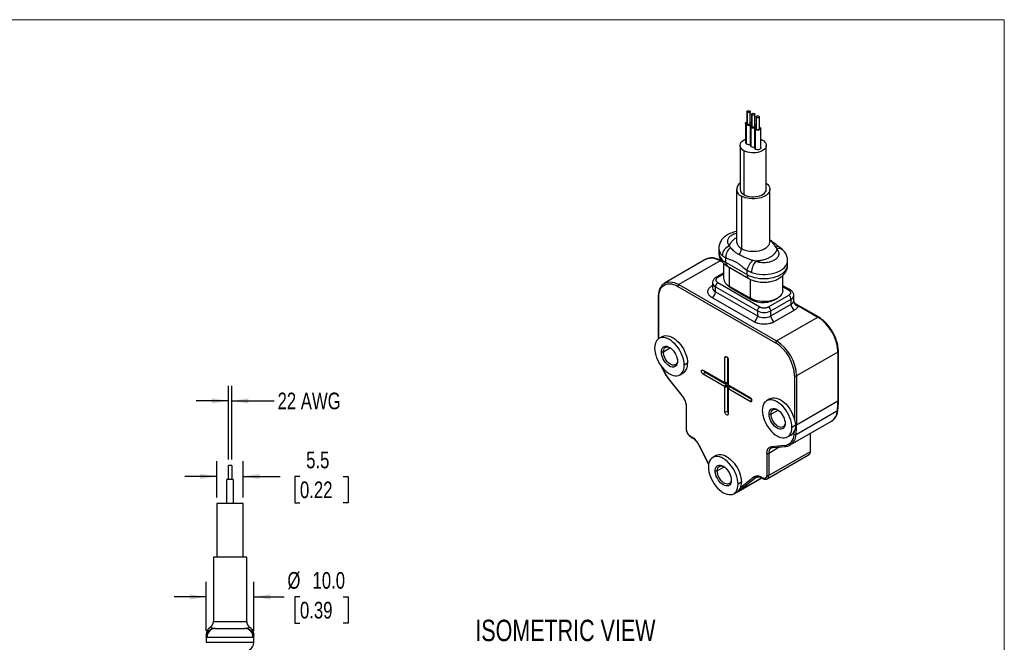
# Model space of a CAD drawing. Header units: millimetres. Extents: x 0 to 432, y 0 to 279.
# Tile 3 of 3: x 225 to 432, y 149 to 279. Entities that reach past the tile are written whole.
import ezdxf

# ---------------------------------------------------------------- set-up
doc = ezdxf.new("R2010")
doc.units = ezdxf.units.MM
doc.layers.add('DIMENSIONS', color=140, linetype='Continuous', lineweight=25)
doc.layers.add('TEXT', color=140, linetype='Continuous', lineweight=25)
doc.styles.add('SLDTEXTSTYLE0', font='TXT', dxfattribs={"width": 0.75})
doc.dimstyles.new('SLDDIMSTYLE1', dxfattribs={"dimtxt": 3.5, "dimasz": 3.5, "dimexe": 0, "dimexo": 0.0625, "dimgap": 0.875, "dimtad": 0, "dimtih": 1, "dimtoh": 1, "dimdec": 1, "dimrnd": 1e-09, "dimzin": 12, "dimdsep": 46, "dimtxsty": 'SLDTEXTSTYLE0', "dimsah": 1, "dimcen": 0.09, "dimadec": 0, "dimazin": 3, "dimtfac": 1, "dimtdec": 1, "dimtmove": 0, "dimatfit": 0, "dimfxl": 0, "dimfrac": 2, "dimtolj": 1, "dimtzin": 12, "dimarcsym": 0})
doc.dimstyles.new('SLDDIMSTYLE4', dxfattribs={"dimtxt": 3.5, "dimasz": 3.5, "dimexe": 0, "dimexo": 0.0625, "dimgap": 0.875, "dimtad": 0, "dimtih": 1, "dimtoh": 1, "dimdec": 1, "dimrnd": 1e-09, "dimzin": 4, "dimdsep": 46, "dimtxsty": 'SLDTEXTSTYLE0', "dimsah": 1, "dimcen": 0.09, "dimadec": 0, "dimazin": 1, "dimtfac": 1, "dimtdec": 1, "dimtmove": 0, "dimatfit": 0, "dimfxl": 0, "dimfrac": 2, "dimtolj": 1, "dimtzin": 12, "dimarcsym": 0})

# ---------------------------------------------------------------- blocks, each defined once
blk = doc.blocks.new('_D_10')
at = {"layer": 'DIMENSIONS'}
for p, q in [((268.7, 187), (268.7, 202.46)), ((269.4, 187), (269.4, 202.46)), ((268.7, 199.29), (261.96, 199.29)), ((269.4, 199.29), (278.33, 199.29))]:
    blk.add_line(p, q, dxfattribs=at)
for points in [[(268.7, 199.29), (265.2, 199.82), (265.2, 198.75)], [(269.4, 199.29), (272.9, 198.75), (272.9, 199.82)]]:
    blk.add_solid(points, dxfattribs=at)
at = {"layer": 'DIMENSIONS', "insert": (279.04, 201.02), "char_height": 3.5, "attachment_point": 1, "style": 'SLDTEXTSTYLE0'}
blk.add_mtext('22 AWG', dxfattribs=at)
blk = doc.blocks.new('_D_11')
at = {"layer": 'DIMENSIONS'}
for p, q in [((266.3, 179), (266.3, 186.58)), ((271.8, 179), (271.8, 186.58)), ((266.3, 183.41), (259.56, 183.41)), ((271.8, 183.41), (279.62, 183.41)), ((283.75, 183.38), (282.69, 183.38)), ((282.69, 183.38), (282.69, 177.83)), ((292.8, 183.38), (293.87, 183.38)), ((293.87, 183.38), (293.87, 177.83)), ((282.69, 177.83), (283.75, 177.83)), ((293.87, 177.83), (292.8, 177.83))]:
    blk.add_line(p, q, dxfattribs=at)
for points in [[(266.3, 183.41), (262.8, 183.95), (262.8, 182.87)], [(271.8, 183.41), (275.3, 182.87), (275.3, 183.95)]]:
    blk.add_solid(points, dxfattribs=at)
at = {"layer": 'DIMENSIONS', "char_height": 3.5, "attachment_point": 1, "style": 'SLDTEXTSTYLE0'}
for s, insert in [('5.5', (285.05, 188.61)), ('0.22', (283.75, 182.34))]:
    blk.add_mtext(s, dxfattribs=dict(at, insert=insert))
blk = doc.blocks.new('_D_12')
at = {"layer": 'DIMENSIONS'}
for p, q in [((264.05, 150.94), (264.05, 161.27)), ((274.05, 150.94), (274.05, 161.27)), ((264.05, 158.09), (257.31, 158.09)), ((274.05, 158.09), (280.4, 158.09)), ((283.75, 158.09), (282.69, 158.09)), ((282.69, 158.09), (282.69, 152.54)), ((292.8, 158.09), (293.87, 158.09)), ((293.87, 158.09), (293.87, 152.54)), ((282.69, 152.54), (283.75, 152.54)), ((293.87, 152.54), (292.8, 152.54))]:
    blk.add_line(p, q, dxfattribs=at)
for points in [[(264.05, 158.09), (260.55, 158.63), (260.55, 157.55)], [(274.05, 158.09), (277.55, 157.55), (277.55, 158.63)]]:
    blk.add_solid(points, dxfattribs=at)
at = {"layer": 'DIMENSIONS', "char_height": 3.5, "attachment_point": 1, "style": 'SLDTEXTSTYLE0'}
for s, insert in [('%%c', (281.11, 163.31)), ('10.0', (286.39, 163.31)), ('0.39', (283.75, 157.05))]:
    blk.add_mtext(s, dxfattribs=dict(at, insert=insert))

msp = doc.modelspace()

# ---------------------------------------------------------------- linework, layer by layer
at = {"color": 7, "linetype": 'Continuous', "lineweight": 18}
for p in [(0, 279.4), (431.8, 0)]:
    msp.add_line(p, (431.8, 279.4), dxfattribs=at)
for p, q in [((377.71, 260.08), (377.71, 257.63)), ((377.81, 257.48), (377.81, 259.93)), ((378.41, 257.63), (378.41, 260.08)), ((378.67, 259.52), (378.67, 257.08)), ((378.77, 256.93), (378.77, 259.38)), ((379.37, 257.08), (379.37, 259.52)), ((379.62, 258.97), (379.62, 256.52)), ((379.72, 256.38), (379.72, 258.83)), ((380.32, 256.52), (380.32, 258.97)), ((377.41, 257.63), (377.41, 253.54)), ((377.6, 253.28), (377.6, 257.36)), ((378.37, 257.08), (378.37, 252.99)), ((378.41, 257.94), (378.52, 257.89)), ((378.56, 252.73), (378.56, 256.81)), ((379.37, 257.39), (379.48, 257.34)), ((380.32, 256.84), (380.43, 256.79)), ((379.32, 256.52), (379.32, 252.44)), ((379.51, 252.18), (379.51, 256.26)), ((380.62, 252.44), (380.62, 256.52)), ((376.27, 252.99), (376.27, 243.77)), ((380.62, 254.28), (380.96, 254.11)), ((381.77, 243.77), (381.77, 252.99)), ((377.07, 251.87), (377.07, 242.64)), ((375.52, 243.77), (375.52, 232.74)), ((376.54, 242.34), (376.54, 231.31)), ((382.52, 232.74), (382.52, 243.77)), ((371.79, 231.33), (371.79, 230.45)), ((385.23, 231.02), (384.54, 231.57)), ((369.09, 229.04), (360.39, 224.02)), ((372.09, 228.74), (363.39, 223.72)), ((372.09, 228.74), (372.54, 228.48)), ((372.4, 228.66), (372.24, 228.75)), ((372.79, 228.21), (372.79, 225.05)), ((373.25, 228.4), (373.25, 229.32)), ((377.71, 225.83), (373.25, 228.4)), ((386.24, 227.87), (386.24, 228.76)), ((372.79, 226.16), (371.21, 225.24)), ((372.79, 225.92), (371.56, 225.21)), ((373.63, 227.58), (378.08, 225.01)), ((373.96, 227.39), (373.96, 223.41)), ((377.71, 226.75), (377.71, 225.83)), ((385.24, 222.47), (385.24, 225.64)), ((360.35, 223.99), (360.39, 224.02)), ((363.39, 223.72), (383.9, 211.88)), ((370.35, 223.45), (370.48, 223.52)), ((370.48, 224.11), (370.48, 223.05)), ((371.56, 224.15), (380.4, 219.05)), ((378.42, 220.84), (378.42, 224.84)), ((363.18, 223.35), (383.68, 211.51)), ((370.48, 223.4), (370.35, 223.45)), ((370.48, 223.04), (370.48, 223.04)), ((371.06, 223.29), (379.9, 218.19)), ((371.06, 222.23), (371.06, 223.29)), ((371.06, 222.23), (379.9, 217.13)), ((373.96, 223.41), (378.42, 220.84)), ((374.28, 223.03), (374.28, 223.23)), ((378.45, 220.62), (374.28, 223.03)), ((382.23, 219.05), (386.48, 221.49)), ((386.83, 222.59), (385.24, 223.5)), ((385.24, 223.27), (386.48, 222.56)), ((387.56, 220.33), (387.56, 221.45)), ((359.06, 221.15), (359.06, 212.28)), ((359.15, 212.34), (359.15, 221.02)), ((379.19, 215.9), (370.35, 221)), ((378.45, 220.62), (378.45, 220.82)), ((382.73, 218.19), (386.97, 220.64)), ((382.73, 217.13), (386.97, 219.58)), ((386.97, 219.58), (386.97, 220.64)), ((392.74, 216.92), (387.94, 219.69)), ((379.9, 218.19), (379.9, 217.13)), ((382.73, 217.13), (382.73, 218.19)), ((387.68, 218.35), (383.44, 215.9)), ((388.51, 219.26), (392.59, 216.9)), ((383.9, 211.88), (392.59, 216.9)), ((359.92, 212.79), (359.21, 212.38)), ((360.14, 209.55), (359.71, 209.55)), ((361.61, 210.4), (360.14, 209.55)), ((396.84, 209.55), (388.14, 204.53)), ((396.84, 209.55), (396.84, 199.22)), ((396.92, 199.35), (396.92, 209.68)), ((365.23, 207.18), (364.52, 206.78)), ((373.58, 208.45), (373.08, 208.37)), ((373.08, 203.2), (373.08, 208.37)), ((373.63, 208.38), (373.63, 203.05)), ((373.78, 207.96), (373.78, 202.79)), ((363.61, 204.76), (364.32, 205.17)), ((368.48, 205.71), (372.95, 203.13)), ((368.83, 205.34), (368.48, 204.9)), ((372.95, 202.32), (368.48, 204.9)), ((368.83, 205.34), (373.51, 202.64)), ((361.22, 203.91), (364, 200.45)), ((364.03, 200.51), (361.24, 203.98)), ((372.99, 203.12), (373.55, 202.97)), ((373.63, 203.05), (373.08, 203.2)), ((387.71, 204.53), (387.71, 195.27)), ((388.14, 204.53), (388.14, 194.2)), ((373.51, 202.64), (372.95, 202.32)), ((373.08, 202.1), (373.63, 202.43)), ((373.08, 196.94), (373.08, 202.1)), ((373.63, 202.43), (373.63, 197.02)), ((373.78, 201.7), (373.78, 196.53)), ((373.94, 202.29), (373.79, 201.73)), ((373.91, 202.58), (378.38, 200)), ((373.91, 201.77), (374.06, 202.32)), ((378.38, 199.18), (373.91, 201.77)), ((374.06, 202.32), (378.67, 199.66)), ((378.7, 199.58), (378.38, 199.18)), ((382.54, 199.73), (381.84, 199.32)), ((396.84, 199.22), (388.14, 194.2)), ((364.93, 198.09), (364.93, 193.43)), ((365.02, 193.3), (365.02, 197.96)), ((373.63, 197.02), (373.08, 196.94)), ((382.76, 196.49), (384.24, 197.34)), ((396.72, 197.2), (388.03, 192.18)), ((382.34, 196.49), (382.76, 196.49)), ((386.82, 190.03), (395.51, 195.05)), ((387.86, 194.12), (387.15, 193.71)), ((365.86, 191.83), (366.11, 191.69)), ((365.93, 191.7), (366.17, 191.55)), ((386.24, 191.7), (386.94, 192.11)), ((390.97, 192.42), (390.97, 188.61)), ((391.05, 188.73), (391.05, 192.47)), ((367.57, 189.99), (369.65, 185.92)), ((369.67, 186.01), (367.63, 190)), ((384.65, 189.62), (382.27, 188.25)), ((390.97, 188.61), (382.27, 183.59)), ((382.77, 189.38), (382.79, 189.39)), ((385.62, 189.9), (382.84, 189.66)), ((383.07, 189.48), (385.86, 189.73)), ((371.23, 187.81), (370.52, 187.4)), ((381.85, 188.25), (381.85, 183.59)), ((381.96, 182.9), (390.66, 187.92)), ((382.27, 188.25), (382.27, 183.59)), ((268.7, 182.73), (268.7, 185.73)), ((269.4, 185.73), (268.7, 185.73)), ((269.4, 185.73), (269.4, 182.73)), ((371.03, 184.57), (371.45, 184.57)), ((371.45, 184.57), (372.92, 185.42)), ((268.4, 177.73), (268.4, 182.73)), ((269.7, 182.73), (268.4, 182.73)), ((269.7, 182.73), (269.7, 177.73)), ((376.54, 182.2), (375.83, 181.79)), ((375.89, 180.22), (380.85, 183.08)), ((379.61, 183.17), (376.08, 180.35)), ((380.83, 183.09), (376.08, 180.35)), ((379.24, 183.3), (376.3, 180.95)), ((379.77, 183.26), (379.61, 183.17)), ((379.61, 183.17), (379.71, 183.24)), ((380.75, 183.24), (381, 183.1)), ((380.81, 183.1), (381.06, 182.96)), ((374.92, 179.78), (375.63, 180.18)), ((375.89, 180.22), (375.79, 180.17)), ((376.08, 180.35), (375.89, 180.22)), ((271.8, 177.73), (266.3, 177.73)), ((266.3, 177.73), (266.3, 166.43)), ((271.8, 166.43), (271.8, 177.73)), ((265.55, 166.43), (265.55, 152.93)), ((272.55, 166.43), (265.55, 166.43)), ((272.55, 152.93), (272.55, 166.43)), ((265.55, 152.93), (272.55, 152.93)), ((264.05, 149.67), (264.05, 148.54)), ((264.19, 149.63), (273.9, 149.63)), ((274.05, 148.54), (274.05, 149.67)), ((264.05, 148.54), (274.05, 148.54))]:
    msp.add_line(p, q)
at = {"flags": 128}
for points in [[(377.81, 259.93), (377.74, 260), (377.71, 260.08), (377.74, 260.15), (377.81, 260.22), (377.93, 260.26), (378.06, 260.28), (378.2, 260.26), (378.31, 260.22)], [(378.31, 260.22), (378.39, 260.15), (378.41, 260.08), (378.39, 260), (378.31, 259.93), (378.2, 259.89), (378.06, 259.87), (377.93, 259.89), (377.81, 259.93)], [(378.77, 259.38), (378.69, 259.45), (378.67, 259.52), (378.69, 259.6), (378.77, 259.67), (378.88, 259.71), (379.02, 259.73), (379.15, 259.71), (379.26, 259.67)], [(379.26, 259.67), (379.34, 259.6), (379.37, 259.52), (379.34, 259.45), (379.26, 259.38), (379.15, 259.34), (379.02, 259.32), (378.88, 259.34), (378.77, 259.38)], [(379.72, 258.83), (379.65, 258.9), (379.62, 258.97), (379.65, 259.05), (379.72, 259.12), (379.84, 259.16), (379.97, 259.18), (380.11, 259.16), (380.22, 259.12)], [(380.22, 259.12), (380.29, 259.05), (380.32, 258.97), (380.29, 258.9), (380.22, 258.83), (380.11, 258.79), (379.97, 258.77), (379.84, 258.79), (379.72, 258.83)], [(377.6, 257.36), (377.47, 257.47), (377.41, 257.59), (377.43, 257.72), (377.53, 257.84), (377.69, 257.93), (377.71, 257.94)], [(377.81, 257.48), (377.74, 257.55), (377.71, 257.63)], [(377.81, 257.48), (377.93, 257.44), (378.06, 257.42), (378.2, 257.44), (378.31, 257.48), (378.39, 257.55), (378.41, 257.63)], [(378.56, 256.81), (378.43, 256.92), (378.37, 257.04), (378.39, 257.17), (378.48, 257.29), (378.64, 257.38), (378.67, 257.39)], [(378.52, 257.89), (378.65, 257.78), (378.67, 257.76)], [(378.77, 256.93), (378.69, 257), (378.67, 257.08)], [(378.77, 256.93), (378.88, 256.89), (379.02, 256.87), (379.15, 256.89), (379.26, 256.93), (379.34, 257), (379.37, 257.08)], [(379.51, 256.26), (379.38, 256.37), (379.32, 256.49), (379.34, 256.62), (379.44, 256.74), (379.6, 256.83), (379.62, 256.84)], [(379.48, 257.34), (379.61, 257.23), (379.62, 257.21)], [(380.43, 256.79), (380.56, 256.68), (380.62, 256.56), (380.6, 256.43), (380.5, 256.31), (380.34, 256.22), (380.14, 256.16), (379.91, 256.15), (379.7, 256.18), (379.51, 256.26)], [(379.72, 256.38), (379.65, 256.45), (379.62, 256.52)], [(379.72, 256.38), (379.84, 256.34), (379.97, 256.32), (380.11, 256.34), (380.22, 256.38), (380.29, 256.45), (380.32, 256.52)], [(377.07, 251.87), (376.78, 252.07), (376.55, 252.3), (376.38, 252.54), (376.29, 252.8), (376.27, 253.06), (376.33, 253.32), (376.45, 253.57), (376.65, 253.8), (376.92, 254.02), (377.24, 254.2), (377.41, 254.28)], [(380.96, 254.11), (381.25, 253.91), (381.49, 253.69), (381.65, 253.45), (381.75, 253.19), (381.76, 252.93), (381.71, 252.67), (381.58, 252.42), (381.38, 252.18), (381.12, 251.97), (380.79, 251.78), (380.42, 251.63), (380.02, 251.51), (379.58, 251.44), (379.13, 251.41), (378.68, 251.42), (378.23, 251.47), (377.81, 251.57), (377.42, 251.7), (377.07, 251.87)], [(380.62, 252.44), (380.6, 252.34), (380.5, 252.23), (380.34, 252.13), (380.14, 252.08), (379.91, 252.07), (379.7, 252.1), (379.51, 252.18)], [(381.77, 245.02), (381.82, 244.98), (382.09, 244.73), (382.3, 244.47), (382.44, 244.19), (382.51, 243.91), (382.51, 243.62), (382.44, 243.34), (382.3, 243.06), (382.09, 242.8), (381.82, 242.55), (381.49, 242.34), (381.11, 242.15), (380.69, 241.99), (380.24, 241.87), (379.76, 241.79), (379.27, 241.75), (378.77, 241.75), (378.27, 241.79), (377.79, 241.87), (377.34, 241.99), (376.92, 242.15), (376.54, 242.34)], [(377.07, 242.64), (377.42, 242.47), (377.81, 242.34), (378.23, 242.24), (378.68, 242.19), (379.13, 242.18), (379.58, 242.21), (380.02, 242.29), (380.42, 242.4), (380.79, 242.55), (381.12, 242.74), (381.38, 242.95), (381.58, 243.19), (381.71, 243.44), (381.76, 243.7), (381.77, 243.77)], [(376.54, 231.31), (376.92, 231.12), (377.34, 230.97), (377.79, 230.85), (378.27, 230.77), (378.77, 230.73), (379.27, 230.73), (379.76, 230.77), (380.24, 230.85), (380.69, 230.97), (381.11, 231.12), (381.49, 231.31), (381.82, 231.53), (382.09, 231.77), (382.3, 232.04), (382.44, 232.31), (382.51, 232.6), (382.52, 232.74)], [(384.54, 231.57), (384.55, 231.57), (384.59, 231.53)], [(369.09, 229.04), (369.09, 229.04), (369.44, 229.2), (369.83, 229.29), (370.25, 229.32), (370.69, 229.27), (371.14, 229.16), (371.61, 228.98), (372.09, 228.74)], [(377.71, 225.83), (378.16, 225.6), (378.66, 225.4), (379.19, 225.24), (379.76, 225.12), (380.34, 225.03), (380.94, 224.99), (381.55, 224.99), (382.15, 225.03), (382.73, 225.12), (383.3, 225.24), (383.83, 225.4), (384.33, 225.6), (384.78, 225.83), (385.18, 226.09), (385.52, 226.38), (385.8, 226.69), (386.02, 227.01), (386.16, 227.35), (386.23, 227.7), (386.24, 227.87)], [(378.66, 226.29), (379.19, 226.13), (379.76, 226.01), (380.35, 225.92), (380.94, 225.88), (381.55, 225.88), (382.15, 225.92), (382.73, 226.01), (383.3, 226.13), (383.83, 226.29), (384.33, 226.49), (384.78, 226.72), (385.18, 226.98), (385.52, 227.27), (385.8, 227.58), (386.02, 227.9), (386.16, 228.24), (386.23, 228.59), (386.24, 228.76)], [(359.15, 221.02), (359.17, 221.53), (359.25, 222), (359.37, 222.43), (359.55, 222.81), (359.76, 223.14), (360.03, 223.42), (360.33, 223.63), (360.66, 223.79), (361.03, 223.88), (361.43, 223.9), (361.85, 223.86), (362.28, 223.75), (362.73, 223.58), (363.18, 223.35)], [(360.39, 224.02), (360.39, 224.02), (360.74, 224.18), (361.13, 224.27), (361.55, 224.3), (361.99, 224.25), (362.45, 224.14), (362.91, 223.96), (363.39, 223.72)], [(385.24, 222.47), (385.24, 222.4), (385.19, 222.08), (385.06, 221.78), (384.86, 221.48), (384.59, 221.21), (384.26, 220.96), (383.87, 220.73), (383.44, 220.54), (382.96, 220.39), (382.45, 220.27), (381.92, 220.2), (381.38, 220.17), (380.83, 220.18), (380.3, 220.23), (379.78, 220.33), (379.28, 220.46), (378.83, 220.63), (378.42, 220.84)], [(364.52, 206.78), (364.49, 207.26), (364.41, 207.77), (364.28, 208.29), (364.1, 208.81), (363.88, 209.33), (363.61, 209.84), (363.3, 210.33), (362.97, 210.79), (362.6, 211.2), (362.21, 211.58), (361.82, 211.9), (361.41, 212.16), (361, 212.37), (360.6, 212.51), (360.22, 212.58), (359.85, 212.58), (359.52, 212.52), (359.21, 212.38), (358.94, 212.18), (358.72, 211.92), (358.54, 211.61), (358.4, 211.24), (358.33, 210.82), (358.3, 210.37)], [(359.92, 212.79), (359.99, 212.83), (360.3, 212.95), (360.64, 213), (361.01, 212.98), (361.39, 212.89), (361.79, 212.74), (362.19, 212.53), (362.59, 212.26), (362.98, 211.94), (363.36, 211.56), (363.71, 211.14), (364.04, 210.69), (364.34, 210.21), (364.6, 209.71), (364.82, 209.19), (365, 208.67), (365.13, 208.16), (365.2, 207.66), (365.23, 207.18)], [(358.3, 210.37), (358.33, 209.88), (358.4, 209.38), (358.54, 208.86), (358.72, 208.33), (358.94, 207.81), (359.21, 207.3), (359.52, 206.82), (359.85, 206.36), (360.22, 205.94), (360.6, 205.57), (361, 205.24), (361.41, 204.98), (361.82, 204.78), (362.21, 204.64), (362.6, 204.57), (362.97, 204.56), (363.3, 204.63), (363.61, 204.76), (363.88, 204.96), (364.1, 205.22), (364.28, 205.54), (364.41, 205.91), (364.49, 206.32), (364.52, 206.78)], [(359.71, 209.55), (359.74, 209.88), (359.81, 210.16), (359.94, 210.4), (360.11, 210.58), (360.32, 210.7), (360.56, 210.76), (360.83, 210.75), (361.11, 210.67), (361.41, 210.53), (361.7, 210.33), (361.99, 210.08), (362.26, 209.78), (362.5, 209.44), (362.71, 209.08), (362.88, 208.7), (363, 208.32), (363.08, 207.95), (363.11, 207.59)], [(363.11, 207.59), (363.08, 207.27), (363, 206.98), (362.88, 206.74), (362.71, 206.56), (362.5, 206.44), (362.26, 206.39), (361.99, 206.4), (361.7, 206.47), (361.41, 206.61), (361.11, 206.81), (360.83, 207.07), (360.56, 207.36), (360.32, 207.7), (360.11, 208.06), (359.94, 208.44), (359.81, 208.82), (359.74, 209.2), (359.71, 209.55)], [(360.14, 209.55), (360.16, 209.85), (360.24, 210.11), (360.36, 210.33), (360.52, 210.48), (360.73, 210.58), (360.96, 210.61), (361.22, 210.58), (361.48, 210.48), (361.52, 210.46)], [(363.1, 207.72), (363.08, 207.54), (363.01, 207.28), (362.88, 207.06), (362.72, 206.91), (362.52, 206.81), (362.28, 206.78), (362.03, 206.81), (361.76, 206.91), (361.48, 207.07), (361.22, 207.28), (360.96, 207.54), (360.73, 207.84), (360.52, 208.17), (360.36, 208.52), (360.24, 208.87), (360.16, 209.22), (360.14, 209.55)], [(373.08, 208.37), (373.1, 208.51), (373.18, 208.6), (373.3, 208.62), (373.43, 208.57), (373.57, 208.46), (373.68, 208.31), (373.76, 208.13), (373.78, 207.96)], [(368.48, 204.9), (368.35, 205.01), (368.23, 205.16), (368.15, 205.34), (368.13, 205.51), (368.15, 205.65), (368.23, 205.74), (368.35, 205.76), (368.48, 205.71)], [(361.22, 203.91), (361.22, 203.91), (361.22, 203.93), (361.23, 203.95), (361.24, 203.98)], [(364, 200.45), (364, 200.45), (364, 200.47), (364.01, 200.49), (364.03, 200.51)], [(387.15, 193.71), (387.12, 194.2), (387.04, 194.7), (386.91, 195.23), (386.73, 195.75), (386.51, 196.27), (386.24, 196.78), (385.93, 197.27), (385.59, 197.72), (385.23, 198.14), (384.84, 198.51), (384.44, 198.84), (384.04, 199.1), (383.63, 199.31), (383.23, 199.44), (382.85, 199.52), (382.48, 199.52), (382.14, 199.45), (381.84, 199.32), (381.57, 199.12), (381.34, 198.86), (381.16, 198.54), (381.03, 198.17), (380.95, 197.76), (380.93, 197.31)], [(382.54, 199.73), (382.82, 199.85), (383.15, 199.92), (383.51, 199.93), (383.88, 199.87), (384.28, 199.74), (384.67, 199.55), (385.08, 199.3), (385.47, 198.99), (385.85, 198.63), (386.22, 198.23), (386.56, 197.79), (386.87, 197.31), (387.14, 196.82), (387.38, 196.31), (387.57, 195.79), (387.71, 195.27)], [(373.78, 196.53), (373.76, 196.39), (373.68, 196.3), (373.57, 196.28), (373.43, 196.32), (373.3, 196.43), (373.18, 196.59), (373.1, 196.77), (373.08, 196.94)], [(380.93, 197.31), (380.95, 196.82), (381.03, 196.31), (381.16, 195.79), (381.34, 195.27), (381.57, 194.75), (381.84, 194.24), (382.14, 193.75), (382.48, 193.3), (382.85, 192.88), (383.23, 192.5), (383.63, 192.18), (384.04, 191.92), (384.44, 191.71), (384.84, 191.57), (385.23, 191.5), (385.59, 191.5), (385.93, 191.57), (386.24, 191.7), (386.51, 191.9), (386.73, 192.16), (386.91, 192.48), (387.04, 192.84), (387.12, 193.26), (387.15, 193.71)], [(382.34, 196.49), (382.37, 196.81), (382.44, 197.1), (382.57, 197.34), (382.74, 197.52), (382.95, 197.64), (383.19, 197.7), (383.46, 197.69), (383.74, 197.61), (384.04, 197.47), (384.33, 197.27), (384.62, 197.02), (384.89, 196.72), (385.13, 196.38), (385.34, 196.02), (385.51, 195.64), (385.63, 195.26), (385.71, 194.88), (385.73, 194.53)], [(382.76, 196.49), (382.79, 196.79), (382.86, 197.05), (382.99, 197.26), (383.15, 197.42), (383.35, 197.52), (383.59, 197.55), (383.84, 197.52), (384.11, 197.42), (384.15, 197.4)], [(385.73, 194.53), (385.71, 194.2), (385.63, 193.92), (385.51, 193.68), (385.34, 193.5), (385.13, 193.38), (384.89, 193.32), (384.62, 193.33), (384.33, 193.41), (384.04, 193.55), (383.74, 193.75), (383.46, 194), (383.19, 194.3), (382.95, 194.64), (382.74, 195), (382.57, 195.38), (382.44, 195.76), (382.37, 196.13), (382.34, 196.49)], [(385.73, 194.66), (385.71, 194.47), (385.63, 194.21), (385.51, 194), (385.35, 193.84), (385.14, 193.75), (384.91, 193.71), (384.66, 193.75), (384.39, 193.85), (384.11, 194), (383.84, 194.22), (383.59, 194.48), (383.35, 194.78), (383.15, 195.11), (382.99, 195.46), (382.86, 195.81), (382.79, 196.16), (382.76, 196.49)], [(367.57, 189.99), (367.57, 189.99), (367.58, 189.98), (367.6, 189.99), (367.63, 190)], [(375.83, 181.79), (375.81, 182.28), (375.73, 182.78), (375.6, 183.3), (375.42, 183.83), (375.19, 184.35), (374.92, 184.86), (374.62, 185.34), (374.28, 185.8), (373.91, 186.22), (373.53, 186.59), (373.13, 186.91), (372.72, 187.18), (372.32, 187.38), (371.92, 187.52), (371.53, 187.59), (371.17, 187.6), (370.83, 187.53), (370.52, 187.4), (370.26, 187.2), (370.03, 186.94), (369.85, 186.62), (369.72, 186.25), (369.64, 185.84), (369.61, 185.38)], [(371.23, 187.81), (371.54, 187.94), (371.87, 188), (372.24, 188), (372.63, 187.93), (373.02, 187.79), (373.43, 187.59), (373.84, 187.32), (374.24, 187), (374.62, 186.63), (374.99, 186.21), (375.32, 185.75), (375.63, 185.27), (375.9, 184.76), (376.12, 184.24), (376.3, 183.71), (376.44, 183.19), (376.52, 182.68), (376.54, 182.2)], [(369.61, 185.38), (369.64, 184.9), (369.72, 184.39), (369.85, 183.87), (370.03, 183.35), (370.26, 182.82), (370.52, 182.32), (370.83, 181.83), (371.17, 181.37), (371.53, 180.95), (371.92, 180.58), (372.32, 180.26), (372.72, 179.99), (373.13, 179.79), (373.53, 179.65), (373.91, 179.58), (374.28, 179.58), (374.62, 179.64), (374.92, 179.78), (375.19, 179.97), (375.42, 180.24), (375.6, 180.55), (375.73, 180.92), (375.81, 181.34), (375.83, 181.79)], [(371.03, 184.57), (371.05, 184.89), (371.13, 185.18), (371.25, 185.42), (371.42, 185.6), (371.63, 185.72), (371.87, 185.77), (372.14, 185.76), (372.43, 185.69), (372.72, 185.55), (373.02, 185.35), (373.3, 185.09), (373.57, 184.79), (373.81, 184.46), (374.02, 184.1), (374.19, 183.72), (374.32, 183.34), (374.39, 182.96), (374.42, 182.61)], [(374.42, 182.61), (374.39, 182.28), (374.32, 182), (374.19, 181.76), (374.02, 181.58), (373.81, 181.46), (373.57, 181.4), (373.3, 181.41), (373.02, 181.49), (372.72, 181.63), (372.43, 181.83), (372.14, 182.08), (371.87, 182.38), (371.63, 182.72), (371.42, 183.08), (371.25, 183.46), (371.13, 183.84), (371.05, 184.21), (371.03, 184.57)], [(371.45, 184.57), (371.48, 184.87), (371.55, 185.13), (371.67, 185.34), (371.84, 185.5), (372.04, 185.59), (372.27, 185.63), (372.53, 185.59), (372.8, 185.5), (372.83, 185.48)], [(374.42, 182.74), (374.4, 182.55), (374.32, 182.29), (374.2, 182.08), (374.03, 181.92), (373.83, 181.82), (373.6, 181.79), (373.34, 181.83), (373.07, 181.92), (372.8, 182.08), (372.53, 182.29), (372.27, 182.56), (372.04, 182.86), (371.84, 183.19), (371.67, 183.54), (371.55, 183.89), (371.48, 184.24), (371.45, 184.57)]]:
    msp.add_lwpolyline(points, dxfattribs=at)
for centre, radius, start, end in [((378.05, 258.1), 0.87, 238.8005, 314.8683), ((379.01, 257.55), 0.87, 238.8005, 314.8683), ((377.72, 253.56), 0.309, 183.7966, 247.5236), ((378.07, 254.19), 1.02, 243.0012, 287.1038), ((378.68, 253.01), 0.309, 183.7966, 247.5236), ((379.02, 253.64), 1.02, 243.0012, 287.1038), ((379.63, 252.46), 0.309, 183.7966, 247.5236), ((377.05, 243.74), 1.5, 121.6505, 250.0785), ((377.65, 243.91), 1.39, 185.932, 245.3881), ((374.82, 229.66), 2.32, 109.3545, 175.6033), ((377.25, 232.91), 1.74, 185.3883, 245.9319), ((373.88, 231.42), 2.09, 182.4064, 229.1153), ((374.33, 230.72), 2.56, 186.2441, 245.076), ((375.83, 229.47), 2.58, 127.785, 183.2709), ((374.26, 231.41), 2.28, 321.9688, 357.4756), ((384.18, 230.9), 0.761, 61.5013, 121.2598), ((384.47, 230.11), 1.18, 50.2959, 114.2599), ((372.17, 228.62), 0.151, 65.6929, 125.6176), ((374.15, 228.31), 0.901, 174.2249, 234.4629), ((380.77, 226.25), 3.1, 125.2235, 170.599), ((382.29, 226.22), 3.63, 138.0193, 178.9468), ((378.61, 225.74), 0.901, 174.2284, 234.4222), ((363.64, 223.33), 0.461, 122.6055, 177.3945), ((371.46, 224.19), 0.985, 184.9599, 246.3086), ((372.14, 223.24), 1.08, 122.6055, 177.3945), ((371.35, 224.94), 0.336, 52.7461, 115.961), ((374.79, 225.24), 2.01, 185.6245, 245.6956), ((375.4, 225.14), 2.39, 213.7251, 242.0811), ((369.53, 222.3), 1.54, 302.6055, 357.3945), ((371.48, 223.15), 1.01, 185.6948, 245.6253), ((386.68, 222.29), 0.336, 64.0389, 127.2539), ((385.9, 220.59), 1.08, 2.6055, 57.3945), ((386.58, 221.54), 0.985, 293.6917, 355.0368), ((359.21, 221.16), 0.151, 185.7107, 245.624), ((381.08, 225.48), 5.53, 241.6515, 303.8684), ((386.45, 220.6), 1.15, 296.7912, 338.5401), ((388.51, 219.65), 1.54, 182.6055, 237.3945), ((388.55, 220.3), 1.04, 186.2772, 267.4361), ((380.98, 218.14), 1.08, 122.6055, 177.3945), ((381.31, 220.92), 3.07, 242.6097, 297.3903), ((381.65, 218.14), 1.08, 2.6055, 57.3945), ((378.37, 217.2), 1.54, 302.6055, 357.3945), ((381.31, 219.86), 3.07, 242.6097, 297.3903), ((384.26, 217.2), 1.54, 182.6055, 237.3945), ((392.68, 216.78), 0.151, 65.7086, 125.6162), ((387.67, 209.16), 9.17, 2.4534, 57.5466), ((384.14, 211.49), 0.461, 122.6055, 177.3945), ((379.01, 204.16), 8.72, 2.4534, 57.5466), ((378.97, 204.14), 9.17, 2.4534, 57.5466), ((396.77, 209.69), 0.151, 294.376, 354.2894), ((363.13, 206.92), 2.11, 304.1201, 7.1921), ((368.84, 210.07), 9.73, 202.0976, 218.7196), ((369, 205.61), 0.317, 181.8585, 238.1288), ((387.93, 204.94), 0.461, 242.6097, 297.3903), ((360.72, 197.76), 4.3, 2.6393, 39.7721), ((377.97, 199.35), 0.768, 2.6055, 57.3945), ((378.52, 199.35), 0.218, 230.7967, 9.214), ((379.29, 199.19), 17.54, 353.4839, 0.1063), ((396.77, 199.36), 0.151, 294.3747, 354.3052), ((365.08, 198.1), 0.151, 185.9294, 245.6049), ((373.96, 197.04), 0.325, 182.6055, 237.3945), ((393.99, 197.32), 2.73, 303.7897, 357.5916), ((396.65, 197.34), 0.16, 296.1048, 350.5405), ((365.08, 193.44), 0.151, 185.6948, 245.6253), ((386.06, 193.56), 1.7, 301.2027, 341.5155), ((371.41, 194.09), 16.31, 353.3917, 356.2611), ((387.92, 194.62), 0.47, 253.6205, 297.0833), ((370.6, 194.17), 17.54, 353.4839, 0.1063), ((366.01, 191.82), 0.151, 174.3806, 234.2908), ((363.9, 188.19), 4.14, 25.9484, 57.7881), ((366.26, 191.68), 0.151, 174.3878, 234.2079), ((385.29, 192.2), 2.32, 278.2636, 0.298), ((385.29, 192.3), 2.74, 304.1494, 357.5683), ((387.84, 192.55), 0.418, 235.5243, 296.46), ((383.06, 188.45), 1.23, 100.5468, 189.2519), ((383.54, 188.37), 1.27, 127.3229, 185.3453), ((383.07, 189.73), 0.249, 196.8821, 270.2398), ((385.86, 189.98), 0.249, 196.8837, 270.2121), ((390.25, 188.52), 0.719, 304.0564, 7.2558), ((390.9, 188.75), 0.151, 294.3747, 354.3052), ((382.06, 188.66), 0.461, 242.6097, 297.3903), ((373.54, 182.13), 3.01, 336.9124, 1.2609), ((379.95, 182.17), 1.33, 53.1145, 122.4401), ((379.49, 183.44), 0.293, 208.473, 293.5787), ((380.9, 183.22), 0.148, 173.7012, 234.9867), ((381.14, 183.08), 0.144, 172.7425, 235.9607), ((382.06, 184), 0.461, 242.6097, 297.3903), ((381.52, 183.51), 0.756, 306.0942, 5.5858), ((374.78, 181.61), 1.66, 300.9787, 336.7865), ((375.97, 180.57), 0.249, 244.1332, 297.3574), ((265.84, 149.67), 1.79, 96.1261, 179.8533), ((265.97, 149.66), 1.77, 90.8619, 180.8367), ((264.05, 152.93), 1.5, 303.0558, 0), ((272.13, 149.66), 1.77, 359.1633, 89.1381), ((272.25, 149.67), 1.79, 0.1467, 83.8738), ((274.05, 152.93), 1.5, 180, 236.9442), ((272.25, 148.54), 1.8, 296.3878, 360)]:
    msp.add_arc(centre, radius, start, end)
for centre, major_axis, ratio, start_param, end_param in [((372.91, 203.34), (-0.129, 0.224), 0.447238, 2.482587, 3.800703), ((373.47, 203.19), (-0.129, 0.224), 0.447238, 2.721028, 3.800703), ((372.91, 202.15), (-0.1, 0.173), 0.745396, 4.053488, 5.371604), ((373.47, 202.47), (-0.1, 0.173), 0.745396, 4.053488, 5.371604), ((373.95, 202.75), (-0.1, 0.173), 0.745396, 0.911896, 2.230012), ((373.95, 201.55), (-0.129, 0.224), 0.447238, 5.62418, 6.942296), ((374.1, 202.11), (-0.129, 0.224), 0.447238, 5.62418, 6.70375)]:
    msp.add_ellipse(centre, major_axis=major_axis, ratio=ratio, start_param=start_param, end_param=end_param)
for points, knots in [([(375.52, 234.86), (375.48, 234.86), (375.26, 234.83), (374.86, 234.72), (374.34, 234.55), (373.84, 234.32), (373.38, 234.06), (372.99, 233.77), (372.65, 233.45), (372.37, 233.11), (372.14, 232.74), (371.96, 232.35), (371.84, 231.93), (371.79, 231.58), (371.79, 231.38), (371.8, 231.33)], [0, 0, 0, 0, 0.017621, 0.110965, 0.205426, 0.301184, 0.398093, 0.485113, 0.569472, 0.650927, 0.729777, 0.806583, 0.889986, 0.970954, 1, 1, 1, 1]), ([(375.52, 234.49), (375.46, 234.48), (375.25, 234.43), (374.91, 234.31), (374.52, 234.12), (374.18, 233.89), (373.91, 233.63), (373.71, 233.34), (373.6, 233.03), (373.58, 232.71), (373.65, 232.4), (373.8, 232.11), (373.97, 231.94), (374.05, 231.85)], [0, 0, 0, 0, 0.0307705, 0.1253884, 0.2202038, 0.3148278, 0.4096371, 0.5097764, 0.6101013, 0.7102345, 0.8105654, 0.9052319, 1, 1, 1, 1]), ([(374.05, 231.85), (374.09, 232), (374.18, 232.31), (374.48, 232.76), (374.91, 233.18), (375.27, 233.46), (375.5, 233.57), (375.52, 233.58)], [0, 0, 0, 0, 0.239397, 0.478937, 0.732478, 0.986316, 1, 1, 1, 1]), ([(384.54, 231.57), (384.37, 231.7), (384.06, 231.93), (383.65, 232.28), (383.33, 232.54), (383.07, 232.74), (382.83, 232.92), (382.65, 233.05), (382.54, 233.12), (382.52, 233.14)], [0, 0, 0, 0, 0.24614, 0.45898, 0.625822, 0.734033, 0.836562, 0.969062, 1, 1, 1, 1]), ([(382.52, 233.04), (382.56, 233.01), (382.8, 232.84), (383.12, 232.47), (383.49, 231.99), (383.69, 231.69), (383.78, 231.55)], [0, 0, 0, 0, 0.069433, 0.424116, 0.733685, 1, 1, 1, 1]), ([(371.8, 230.44), (371.8, 230.34), (371.8, 230.09), (371.88, 229.7), (372.01, 229.3), (372.2, 228.93), (372.45, 228.57), (372.74, 228.24), (373.09, 227.93), (373.39, 227.72), (373.58, 227.61), (373.63, 227.58)], [0, 0, 0, 0, 0.090772, 0.209794, 0.328266, 0.447535, 0.568941, 0.693738, 0.822899, 0.956784, 1, 1, 1, 1]), ([(373.25, 229.32), (373.21, 229.35), (373.12, 229.39), (372.99, 229.47), (372.86, 229.55), (372.74, 229.64), (372.62, 229.74), (372.55, 229.81), (372.51, 229.84)], [0, 0, 0, 0, 0.157342, 0.318382, 0.483145, 0.651655, 0.823933, 1, 1, 1, 1]), ([(376.06, 230.01), (375.81, 230.15), (375.59, 230.29), (375.2, 230.57), (375.04, 230.71), (374.76, 230.96), (374.64, 231.08), (374.43, 231.3), (374.33, 231.41), (374.25, 231.51)], [0, 0, 0, 0, 0.25, 0.25, 0.5, 0.5, 0.75, 0.75, 1, 1, 1, 1]), ([(378.98, 228.78), (378.78, 228.84), (378.56, 228.91), (378.11, 229.07), (377.86, 229.16), (377.35, 229.37), (377.09, 229.48), (376.56, 229.74), (376.3, 229.87), (376.06, 230.01)], [0, 0, 0, 0, 0.25, 0.25, 0.5, 0.5, 0.75, 0.75, 1, 1, 1, 1]), ([(379.59, 228.65), (379.64, 228.63), (379.74, 228.6), (379.89, 228.56), (380.05, 228.52), (380.21, 228.48), (380.38, 228.45), (380.66, 228.41), (381.08, 228.38), (381.63, 228.39), (382.17, 228.45), (382.67, 228.57), (383.12, 228.73), (383.52, 228.92), (383.85, 229.15), (384.12, 229.41), (384.32, 229.7), (384.44, 230.01), (384.46, 230.32), (384.39, 230.6), (384.28, 230.83), (384.15, 231.01), (384.04, 231.13), (383.98, 231.19)], [0, 0, 0, 0, 0.020342, 0.040572, 0.06075, 0.080934, 0.101183, 0.121557, 0.185753, 0.250069, 0.314261, 0.378581, 0.439238, 0.500021, 0.560682, 0.621461, 0.685658, 0.749973, 0.814166, 0.878485, 0.91904, 0.959387, 1, 1, 1, 1]), ([(383.98, 231.19), (383.97, 231.14), (383.95, 231.05), (383.91, 230.92), (383.86, 230.79), (383.79, 230.66), (383.72, 230.53), (383.64, 230.41), (383.46, 230.18), (383.13, 229.85), (382.57, 229.47), (381.91, 229.14), (381.29, 228.94), (380.78, 228.81), (380.39, 228.74), (379.99, 228.68), (379.73, 228.66), (379.59, 228.65)], [0, 0, 0, 0, 0.034875, 0.069568, 0.104152, 0.138705, 0.173302, 0.208018, 0.242928, 0.3714, 0.500021, 0.628487, 0.757114, 0.818008, 0.878516, 0.939045, 1, 1, 1, 1]), ([(386.24, 228.76), (386.24, 228.85), (386.24, 229.09), (386.17, 229.45), (386.04, 229.86), (385.85, 230.24), (385.62, 230.6), (385.4, 230.85), (385.26, 230.99), (385.23, 231.02)], [0, 0, 0, 0, 0.106757, 0.273137, 0.438527, 0.604804, 0.773845, 0.947426, 1, 1, 1, 1]), ([(372.24, 228.75), (372.16, 228.8), (371.93, 228.93), (371.55, 229.1), (371.11, 229.24), (370.67, 229.33), (370.25, 229.35), (369.85, 229.32), (369.47, 229.22), (369.21, 229.12), (369.09, 229.03), (369.07, 229.02)], [0, 0, 0, 0, 0.069429, 0.20097, 0.332588, 0.463875, 0.594377, 0.723582, 0.851138, 0.977113, 1, 1, 1, 1]), ([(373.25, 229.32), (373.62, 229.16), (373.99, 229.04), (374.53, 228.86), (374.72, 228.8), (375.08, 228.65), (375.27, 228.56), (375.64, 228.35), (375.82, 228.23), (376.2, 227.95), (376.39, 227.8), (376.95, 227.34), (377.33, 227.02), (377.71, 226.75)], [0, 0, 0, 0, 0.25, 0.25, 0.375, 0.375, 0.5, 0.5, 0.625, 0.625, 0.75, 0.75, 1, 1, 1, 1]), ([(378.08, 225.01), (378.17, 224.96), (378.41, 224.83), (378.84, 224.64), (379.35, 224.47), (379.89, 224.35), (380.45, 224.26), (381.01, 224.22), (381.58, 224.23), (382.14, 224.27), (382.69, 224.37), (383.23, 224.5), (383.76, 224.68), (384.26, 224.91), (384.7, 225.18), (385.09, 225.48), (385.42, 225.8), (385.7, 226.15), (385.92, 226.51), (386.09, 226.91), (386.2, 227.33), (386.25, 227.66), (386.24, 227.84), (386.24, 227.88)], [0, 0, 0, 0, 0.030888, 0.0834, 0.135972, 0.188465, 0.240747, 0.29286, 0.344937, 0.397151, 0.449641, 0.502607, 0.556225, 0.61058, 0.665558, 0.714692, 0.762279, 0.808229, 0.85274, 0.896139, 0.943206, 0.988939, 1, 1, 1, 1]), ([(378.66, 226.29), (378.6, 226.31), (378.48, 226.36), (378.31, 226.43), (378.15, 226.5), (377.99, 226.58), (377.85, 226.67), (377.75, 226.72), (377.71, 226.75)], [0, 0, 0, 0, 0.176067, 0.348345, 0.516855, 0.681618, 0.842658, 1, 1, 1, 1]), ([(360.35, 223.99), (360.27, 223.94), (360.09, 223.82), (359.84, 223.58), (359.6, 223.27), (359.4, 222.91), (359.25, 222.52), (359.14, 222.08), (359.07, 221.62), (359.06, 221.3), (359.06, 221.15)], [0, 0, 0, 0, 0.095643, 0.223552, 0.352009, 0.481744, 0.613033, 0.745716, 0.879383, 1, 1, 1, 1]), ([(371.21, 225.24), (371.15, 225.21), (371.01, 225.12), (370.82, 224.96), (370.65, 224.74), (370.54, 224.5), (370.48, 224.29), (370.48, 224.15), (370.48, 224.11)], [0, 0, 0, 0, 0.133659, 0.339431, 0.534012, 0.720298, 0.902083, 1, 1, 1, 1]), ([(371.56, 225.21), (371.53, 225.2), (371.49, 225.17), (371.43, 225.12), (371.37, 225.08), (371.32, 225.03), (371.26, 224.95), (371.19, 224.83), (371.17, 224.68), (371.19, 224.53), (371.26, 224.4), (371.35, 224.3), (371.45, 224.22), (371.52, 224.17), (371.56, 224.15)], [0, 0, 0, 0, 0.04827, 0.096148, 0.143909, 0.19183, 0.240185, 0.369984, 0.500048, 0.629847, 0.75991, 0.840095, 0.919696, 1, 1, 1, 1]), ([(370.35, 221), (370.32, 221.03), (370.24, 221.07), (370.14, 221.14), (370.04, 221.22), (369.95, 221.29), (369.87, 221.37), (369.79, 221.46), (369.66, 221.62), (369.52, 221.88), (369.46, 222.23), (369.52, 222.58), (369.67, 222.86), (369.84, 223.06), (369.99, 223.2), (370.16, 223.33), (370.29, 223.41), (370.35, 223.45)], [0, 0, 0, 0, 0.034539, 0.068836, 0.10299, 0.137102, 0.171272, 0.205602, 0.24019, 0.370003, 0.500027, 0.629832, 0.759865, 0.820125, 0.879874, 0.939652, 1, 1, 1, 1]), ([(386.48, 222.56), (386.5, 222.54), (386.53, 222.52), (386.59, 222.49), (386.67, 222.42), (386.74, 222.34), (386.8, 222.25), (386.84, 222.15), (386.87, 222.03), (386.84, 221.9), (386.8, 221.8), (386.75, 221.73), (386.7, 221.66), (386.63, 221.6), (386.56, 221.55), (386.5, 221.51), (386.48, 221.49)], [0, 0, 0, 0, 0.040066, 0.080134, 0.120205, 0.239984, 0.305558, 0.370314, 0.499946, 0.630086, 0.694714, 0.75991, 0.819986, 0.880066, 0.940035, 1, 1, 1, 1]), ([(387.55, 221.46), (387.55, 221.5), (387.56, 221.63), (387.5, 221.85), (387.38, 222.09), (387.22, 222.3), (387.03, 222.47), (386.89, 222.55), (386.83, 222.59)], [0, 0, 0, 0, 0.094197, 0.282434, 0.468001, 0.657024, 0.854739, 1, 1, 1, 1]), ([(387.52, 220.18), (387.54, 220.23), (387.56, 220.29), (387.56, 220.32), (387.56, 220.33)], [0, 0, 0, 0, 0.738244, 1, 1, 1, 1]), ([(387.94, 219.69), (387.87, 219.74), (387.74, 219.83), (387.59, 220.08), (387.57, 220.26), (387.56, 220.35)], [0, 0, 0, 0, 0.362468, 0.642367, 1, 1, 1, 1]), ([(387.93, 219.69), (388, 219.65), (388.14, 219.57), (388.34, 219.43), (388.46, 219.31), (388.51, 219.26)], [0, 0, 0, 0, 0.294245, 0.694792, 1, 1, 1, 1]), ([(380.4, 219.05), (380.42, 219.03), (380.47, 219.01), (380.54, 218.97), (380.62, 218.94), (380.71, 218.91), (380.85, 218.87), (381.05, 218.84), (381.31, 218.82), (381.58, 218.84), (381.8, 218.88), (381.98, 218.93), (382.11, 218.98), (382.19, 219.02), (382.23, 219.05)], [0, 0, 0, 0, 0.04827, 0.096148, 0.143909, 0.19183, 0.240185, 0.369984, 0.500048, 0.629847, 0.75991, 0.840095, 0.919696, 1, 1, 1, 1]), ([(388.51, 219.26), (388.5, 219.23), (388.47, 219.16), (388.42, 219.06), (388.36, 218.96), (388.29, 218.86), (388.2, 218.75), (388.06, 218.62), (387.89, 218.48), (387.75, 218.39), (387.68, 218.35)], [0, 0, 0, 0, 0.1002818, 0.2000641, 0.2997115, 0.39959, 0.5000631, 0.6668592, 0.8329383, 1, 1, 1, 1]), ([(383.44, 215.9), (383.4, 215.88), (383.32, 215.84), (383.2, 215.78), (383.07, 215.72), (382.94, 215.67), (382.8, 215.62), (382.65, 215.58), (382.37, 215.5), (381.93, 215.42), (381.32, 215.38), (380.7, 215.42), (380.22, 215.51), (379.87, 215.61), (379.63, 215.69), (379.4, 215.79), (379.26, 215.86), (379.19, 215.9)], [0, 0, 0, 0, 0.034539, 0.068836, 0.10299, 0.137102, 0.171272, 0.205602, 0.24019, 0.370003, 0.500027, 0.629832, 0.759865, 0.820125, 0.879874, 0.939652, 1, 1, 1, 1]), ([(396.92, 209.68), (396.92, 209.77), (396.92, 210.03), (396.88, 210.49), (396.78, 211.04), (396.65, 211.6), (396.47, 212.17), (396.25, 212.73), (395.99, 213.29), (395.69, 213.83), (395.37, 214.35), (395.01, 214.85), (394.63, 215.32), (394.23, 215.76), (393.81, 216.15), (393.38, 216.5), (393.02, 216.75), (392.81, 216.88), (392.74, 216.92)], [0, 0, 0, 0, 0.035451, 0.102462, 0.169425, 0.236319, 0.303144, 0.36991, 0.436634, 0.503335, 0.570034, 0.636749, 0.703499, 0.770305, 0.837188, 0.904167, 0.971256, 1, 1, 1, 1]), ([(359.68, 206.59), (359.74, 206.44), (359.88, 206.1), (360.13, 205.58), (360.43, 205.04), (360.76, 204.52), (361.03, 204.15), (361.19, 203.95), (361.22, 203.91)], [0, 0, 0, 0, 0.161248, 0.35854, 0.555776, 0.753019, 0.950317, 1, 1, 1, 1]), ([(364, 200.45), (364.05, 200.4), (364.17, 200.24), (364.35, 199.96), (364.54, 199.61), (364.7, 199.25), (364.82, 198.88), (364.9, 198.53), (364.93, 198.27), (364.93, 198.12), (364.93, 198.09)], [0, 0, 0, 0, 0.0756385, 0.2212004, 0.3669724, 0.5126659, 0.6579995, 0.8027477, 0.9467149, 1, 1, 1, 1]), ([(396.81, 197.32), (396.83, 197.47), (396.87, 197.92), (396.92, 198.6), (396.92, 199.13), (396.92, 199.35)], [0, 0, 0, 0, 0.235725, 0.682747, 1, 1, 1, 1]), ([(395.52, 195.06), (395.62, 195.12), (395.82, 195.24), (396.08, 195.5), (396.31, 195.81), (396.51, 196.16), (396.66, 196.57), (396.76, 196.95), (396.8, 197.21), (396.81, 197.32)], [0, 0, 0, 0, 0.132981, 0.283264, 0.434237, 0.586738, 0.741066, 0.897015, 1, 1, 1, 1]), ([(387.71, 195.27), (387.76, 195.07), (387.81, 194.88), (387.89, 194.52), (387.91, 194.33), (387.91, 194.15)], [0, 0, 0, 0, 0.5, 0.5, 1, 1, 1, 1]), ([(364.93, 193.43), (364.93, 193.38), (364.93, 193.23), (364.98, 192.99), (365.08, 192.71), (365.22, 192.43), (365.39, 192.17), (365.59, 191.94), (365.77, 191.79), (365.89, 191.72), (365.93, 191.7)], [0, 0, 0, 0, 0.077904, 0.220499, 0.362557, 0.504122, 0.64573, 0.788063, 0.931924, 1, 1, 1, 1]), ([(365.86, 191.83), (365.84, 191.85), (365.78, 191.88), (365.68, 191.96), (365.57, 192.06), (365.47, 192.17), (365.37, 192.29), (365.26, 192.46), (365.17, 192.65), (365.11, 192.8), (365.08, 192.91), (365.05, 193.01), (365.03, 193.11), (365.02, 193.21), (365.02, 193.27), (365.02, 193.3)], [0, 0, 0, 0, 0.060095, 0.120195, 0.239966, 0.305558, 0.370321, 0.499934, 0.630098, 0.694723, 0.759904, 0.819987, 0.880073, 0.940039, 1, 1, 1, 1]), ([(387.91, 194.15), (387.91, 193.95), (387.88, 193.74), (387.79, 193.36), (387.74, 193.18), (387.68, 193.02)], [0, 0, 0, 0, 0.5, 0.5, 1, 1, 1, 1]), ([(366.17, 191.55), (366.22, 191.53), (366.35, 191.44), (366.58, 191.27), (366.84, 191.02), (367.1, 190.73), (367.32, 190.42), (367.48, 190.16), (367.55, 190.02), (367.57, 189.99)], [0, 0, 0, 0, 0.089826, 0.262476, 0.435867, 0.609953, 0.784591, 0.950559, 1, 1, 1, 1]), ([(382.77, 189.38), (382.8, 189.4), (382.88, 189.45), (382.99, 189.47), (383.07, 189.48), (383.07, 189.48)], [0, 0, 0, 0, 0.35683, 0.933979, 1, 1, 1, 1]), ([(385.86, 189.73), (385.93, 189.74), (386.13, 189.76), (386.45, 189.85), (386.7, 189.95), (386.82, 190.03), (386.83, 190.04)], [0, 0, 0, 0, 0.208197, 0.584348, 0.956936, 1, 1, 1, 1]), ([(390.66, 187.93), (390.69, 187.95), (390.78, 187.99), (390.89, 188.13), (390.99, 188.32), (391.05, 188.52), (391.05, 188.67), (391.05, 188.73)], [0, 0, 0, 0, 0.107231, 0.3379715, 0.5686105, 0.8096039, 1, 1, 1, 1]), ([(379.71, 183.24), (379.77, 183.26), (379.88, 183.32), (380.09, 183.34), (380.32, 183.31), (380.57, 183.23), (380.73, 183.14), (380.81, 183.1)], [0, 0, 0, 0, 0.224064, 0.41866, 0.626174, 0.824661, 1, 1, 1, 1]), ([(381.85, 183.59), (381.84, 183.56), (381.84, 183.5), (381.83, 183.38), (381.8, 183.28), (381.75, 183.19), (381.69, 183.11), (381.6, 183.03), (381.49, 182.99), (381.39, 182.98), (381.31, 182.98), (381.23, 183), (381.16, 183.02), (381.08, 183.05), (381.02, 183.08), (381, 183.1)], [0, 0, 0, 0, 0.060095, 0.120195, 0.2399661, 0.3055579, 0.3703206, 0.4999342, 0.6300981, 0.6947226, 0.7599043, 0.819987, 0.8800726, 0.9400389, 1, 1, 1, 1]), ([(381.06, 182.96), (381.1, 182.94), (381.23, 182.87), (381.43, 182.81), (381.65, 182.8), (381.83, 182.83), (381.92, 182.89), (381.96, 182.91)], [0, 0, 0, 0, 0.145668, 0.417478, 0.648461, 0.869576, 1, 1, 1, 1]), ([(375.36, 180.03), (375.41, 180.04), (375.56, 180.06), (375.69, 180.12), (375.78, 180.16)], [0, 0, 0, 0, 0.348597, 1, 1, 1, 1]), ([(264.86, 151.68), (264.75, 151.59), (264.51, 151.41), (264.25, 151.03), (264.08, 150.61), (264.06, 150.31), (264.05, 150.17)], [0, 0, 0, 0, 0.2461587, 0.5000519, 0.7539198, 1, 1, 1, 1]), ([(265.65, 151.45), (265.57, 151.46), (265.48, 151.48), (265.31, 151.53), (265.22, 151.56), (265.06, 151.61), (264.99, 151.63), (264.89, 151.67), (264.86, 151.68), (264.86, 151.68)], [0, 0, 0, 0, 0.25, 0.25, 0.5, 0.5, 0.75, 0.75, 1, 1, 1, 1]), ([(265.94, 151.43), (265.95, 151.43), (265.98, 151.43), (266.04, 151.43), (266.1, 151.43), (266.17, 151.43), (266.25, 151.43), (266.4, 151.43), (266.66, 151.43), (267.06, 151.43), (267.52, 151.43), (268.02, 151.43), (268.53, 151.43), (269.04, 151.43), (269.56, 151.43), (270.07, 151.43), (270.57, 151.43), (271.03, 151.43), (271.43, 151.43), (271.72, 151.43), (271.92, 151.43), (272.06, 151.43), (272.12, 151.43), (272.15, 151.43)], [0, 0, 0, 0, 0.020342, 0.040572, 0.06075, 0.080934, 0.101183, 0.121557, 0.185753, 0.250069, 0.314261, 0.378581, 0.439238, 0.500021, 0.560682, 0.621461, 0.685658, 0.749973, 0.814166, 0.878485, 0.91904, 0.959387, 1, 1, 1, 1]), ([(273.23, 151.68), (273.23, 151.68), (273.2, 151.66), (273.1, 151.63), (273.03, 151.61), (272.87, 151.56), (272.78, 151.53), (272.61, 151.48), (272.52, 151.46), (272.44, 151.45)], [0, 0, 0, 0, 0.25, 0.25, 0.5, 0.5, 0.75, 0.75, 1, 1, 1, 1]), ([(274.05, 150.17), (274.03, 150.31), (274.01, 150.61), (273.84, 151.03), (273.58, 151.41), (273.34, 151.59), (273.23, 151.68)], [0, 0, 0, 0, 0.24608, 0.499948, 0.753841, 1, 1, 1, 1]), ([(264.05, 150.15), (264.05, 150.15), (264.05, 150.17), (264.05, 150.02), (264.05, 149.81), (264.05, 149.72), (264.05, 149.67)], [0, 0, 0, 0, 0.1367, 0.412693, 0.711799, 1, 1, 1, 1]), ([(264.19, 149.63), (264.18, 149.63), (264.14, 149.63), (264.11, 149.64), (264.08, 149.64), (264.06, 149.65), (264.05, 149.66), (264.05, 149.67), (264.05, 149.67)], [0, 0, 0, 0, 0.176067, 0.348345, 0.516855, 0.681618, 0.842658, 1, 1, 1, 1]), ([(274.05, 149.67), (274.04, 149.67), (274.04, 149.66), (274.03, 149.65), (274.01, 149.64), (273.98, 149.64), (273.95, 149.63), (273.92, 149.63), (273.9, 149.63)], [0, 0, 0, 0, 0.157342, 0.318382, 0.483145, 0.651655, 0.823933, 1, 1, 1, 1]), ([(274.05, 149.67), (274.05, 149.71), (274.05, 149.8), (274.05, 150.01), (274.05, 150.16), (274.05, 150.15), (274.05, 150.15)], [0, 0, 0, 0, 0.281266, 0.581463, 0.86151, 1, 1, 1, 1])]:
    msp.add_open_spline(points, degree=3, knots=knots)
for points in [[(374.25, 231.51), (374.16, 231.61), (374.1, 231.73), (374.05, 231.85)], [(383.78, 231.55), (383.87, 231.43), (383.94, 231.31), (383.98, 231.19)], [(379.59, 228.65), (379.38, 228.68), (379.17, 228.72), (378.98, 228.78)], [(265.94, 151.43), (265.82, 151.43), (265.73, 151.44), (265.65, 151.45)], [(272.44, 151.45), (272.37, 151.44), (272.27, 151.43), (272.15, 151.43)]]:
    msp.add_open_spline(points, degree=3)

# ---------------------------------------------------------------- texts
at = {"layer": 'TEXT', "insert": (320.61, 153.29), "char_height": 4.5, "attachment_point": 1, "style": 'SLDTEXTSTYLE0'}
msp.add_mtext('ISOMETRIC VIEW', dxfattribs=at)

# ---------------------------------------------------------------- dimensions: what is measured, and where the dimension line sits
at = {"layer": 'DIMENSIONS'}
for base, p1, p2, text, dimstyle, picture, middle in [((269.4, 199.29), (268.7, 185.73), (269.4, 185.73), '22 AWG', 'SLDDIMSTYLE1', '_D_10', (288.28, 199.29)), ((274.05, 158.09), (264.05, 149.67), (274.05, 149.67), '%%c<>', 'SLDDIMSTYLE4', '_D_12', (288.28, 158.09))]:
    dim = msp.add_linear_dim(base=base, p1=p1, p2=p2, text=text, dimstyle=dimstyle, dxfattribs=at)
    dim.commit()
    dim.dimension.update_dxf_attribs({"geometry": picture, "text_midpoint": middle, "dimtype": 160})
dim = msp.add_linear_dim(base=(271.8, 183.41), p1=(266.3, 177.73), p2=(271.8, 177.73), dimstyle='SLDDIMSTYLE1', dxfattribs=at)
dim.commit()
dim.dimension.update_dxf_attribs({"geometry": '_D_11', "text_midpoint": (288.28, 183.41), "dimtype": 160})

doc.saveas('drawing.dxf')
